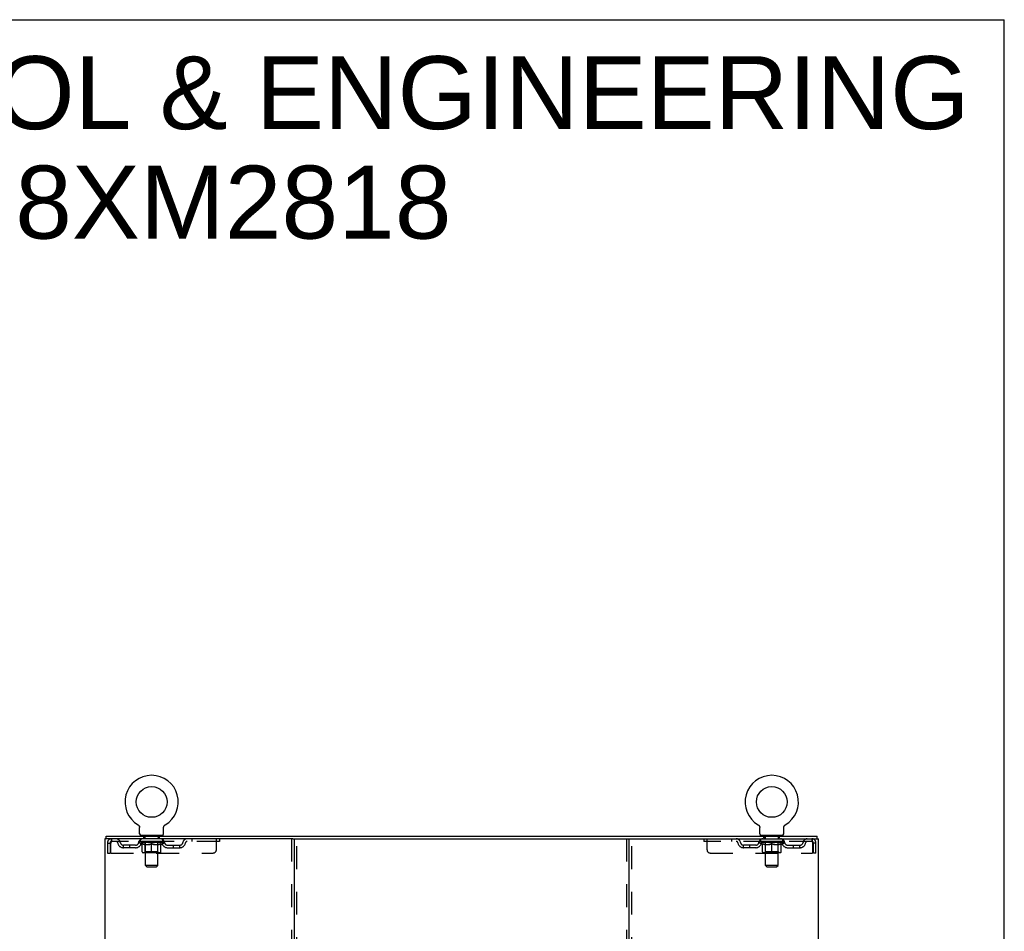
# Model space of a CAD drawing. Header units: inches. Extents: x 0 to 164, y 0 to 106.
# Tile 17 of 17: x 125 to 164, y 70 to 106. Entities that reach past the tile are written whole.
import ezdxf

# ---------------------------------------------------------------- set-up
doc = ezdxf.new("R2010")
doc.units = ezdxf.units.IN
doc.header["$LTSCALE"] = 8.999375
doc.header["$MEASUREMENT"] = 0
doc.linetypes.add('HIDDEN', pattern=[0.2, 0.1, -0.1])
doc.layers.get('0').update_dxf_attribs({"linetype": 'CONTINUOUS'})
doc.layers.add('DEFAULT_2', color=8, linetype='HIDDEN')
doc.layers.add('DIMENSIONS', color=7, linetype='CONTINUOUS')
doc.styles.get("Standard").update_dxf_attribs({"font": 'arial.ttf'})

msp = doc.modelspace()

# ---------------------------------------------------------------- linework, layer by layer
at = {"color": 7, "linetype": 'Continuous'}
for p, q in [((0, 105.875), (163.625, 105.875)), ((163.625, 0), (163.625, 105.875)), ((129.343, 74.01), (129.343, 74.01)), ((129.343, 74.01), (129.347, 74.007)), ((129.347, 74.007), (129.351, 74.005)), ((129.351, 74.005), (129.354, 74.002)), ((129.354, 74.003), (129.358, 74)), ((129.357, 74), (129.361, 73.997)), ((129.361, 73.997), (129.364, 73.994)), ((129.364, 73.994), (129.367, 73.991)), ((129.367, 73.991), (129.37, 73.988)), ((129.37, 73.988), (129.373, 73.985)), ((129.373, 73.985), (129.376, 73.982)), ((129.376, 73.982), (129.379, 73.978)), ((129.379, 73.978), (129.381, 73.975)), ((129.381, 73.975), (129.384, 73.971)), ((129.384, 73.971), (129.386, 73.967)), ((129.386, 73.968), (129.388, 73.964)), ((129.388, 73.964), (129.39, 73.96)), ((129.39, 73.96), (129.392, 73.956)), ((129.392, 73.956), (129.394, 73.952)), ((129.394, 73.952), (129.396, 73.948)), ((129.396, 73.948), (129.397, 73.944)), ((129.397, 73.944), (129.399, 73.94)), ((129.399, 73.94), (129.4, 73.936)), ((129.4, 73.936), (129.401, 73.932)), ((129.401, 73.932), (129.402, 73.927)), ((129.402, 73.927), (129.403, 73.923)), ((129.404, 73.91), (129.405, 73.906)), ((129.405, 73.906), (129.405, 73.902)), ((129.405, 73.653), (129.405, 73.902)), ((130.355, 73.653), (130.355, 73.902)), ((130.356, 73.923), (130.357, 73.927)), ((130.357, 73.927), (130.358, 73.932)), ((130.358, 73.932), (130.359, 73.936)), ((130.359, 73.936), (130.36, 73.94)), ((130.36, 73.94), (130.362, 73.944)), ((130.362, 73.944), (130.363, 73.948)), ((130.363, 73.948), (130.365, 73.952)), ((130.365, 73.952), (130.367, 73.956)), ((130.367, 73.956), (130.369, 73.96)), ((130.369, 73.96), (130.371, 73.964)), ((130.371, 73.964), (130.373, 73.968)), ((130.373, 73.967), (130.375, 73.971)), ((130.375, 73.971), (130.378, 73.975)), ((130.378, 73.975), (130.381, 73.978)), ((130.38, 73.978), (130.383, 73.982)), ((130.383, 73.982), (130.386, 73.985)), ((130.386, 73.985), (130.389, 73.988)), ((130.389, 73.988), (130.392, 73.991)), ((130.392, 73.991), (130.395, 73.994)), ((130.395, 73.994), (130.398, 73.997)), ((130.398, 73.997), (130.402, 74)), ((130.402, 74), (130.405, 74.003)), ((130.405, 74.002), (130.409, 74.005)), ((130.409, 74.005), (130.412, 74.007)), ((130.409, 74.005), (130.41, 74.006)), ((130.412, 74.007), (130.416, 74.01)), ((130.416, 74.01), (130.416, 74.01)), ((153.885, 74.01), (153.885, 74.01)), ((153.885, 74.01), (153.889, 74.007)), ((153.889, 74.007), (153.893, 74.005)), ((153.893, 74.005), (153.896, 74.002)), ((153.896, 74.003), (153.9, 74)), ((153.899, 74), (153.903, 73.997)), ((153.903, 73.997), (153.906, 73.994)), ((153.906, 73.994), (153.909, 73.991)), ((153.909, 73.991), (153.912, 73.988)), ((153.912, 73.988), (153.915, 73.985)), ((153.915, 73.985), (153.918, 73.982)), ((153.918, 73.982), (153.921, 73.978)), ((153.921, 73.978), (153.923, 73.975)), ((153.923, 73.975), (153.926, 73.971)), ((153.926, 73.971), (153.928, 73.967)), ((153.928, 73.968), (153.93, 73.964)), ((153.93, 73.964), (153.932, 73.96)), ((153.932, 73.96), (153.934, 73.956)), ((153.934, 73.956), (153.936, 73.952)), ((153.936, 73.952), (153.938, 73.948)), ((153.938, 73.948), (153.939, 73.944)), ((153.939, 73.944), (153.941, 73.94)), ((153.941, 73.94), (153.942, 73.936)), ((153.942, 73.936), (153.943, 73.932)), ((153.943, 73.932), (153.944, 73.927)), ((153.944, 73.927), (153.945, 73.923)), ((153.946, 73.91), (153.947, 73.906)), ((153.947, 73.906), (153.947, 73.902)), ((153.947, 73.653), (153.947, 73.902)), ((154.897, 73.653), (154.897, 73.902)), ((154.898, 73.923), (154.899, 73.927)), ((154.899, 73.927), (154.9, 73.932)), ((154.9, 73.932), (154.901, 73.936)), ((154.901, 73.936), (154.902, 73.94)), ((154.902, 73.94), (154.904, 73.944)), ((154.904, 73.944), (154.905, 73.948)), ((154.905, 73.948), (154.907, 73.952)), ((154.907, 73.952), (154.909, 73.956)), ((154.909, 73.956), (154.911, 73.96)), ((154.911, 73.96), (154.913, 73.964)), ((154.913, 73.964), (154.915, 73.968)), ((154.915, 73.967), (154.917, 73.971)), ((154.917, 73.971), (154.92, 73.975)), ((154.92, 73.975), (154.923, 73.978)), ((154.922, 73.978), (154.925, 73.982)), ((154.925, 73.982), (154.928, 73.985)), ((154.928, 73.985), (154.931, 73.988)), ((154.931, 73.988), (154.934, 73.991)), ((154.934, 73.991), (154.937, 73.994)), ((154.937, 73.994), (154.94, 73.997)), ((154.94, 73.997), (154.944, 74)), ((154.944, 74), (154.947, 74.003)), ((154.947, 74.002), (154.951, 74.005)), ((154.951, 74.005), (154.954, 74.007)), ((154.951, 74.005), (154.952, 74.006)), ((154.954, 74.007), (154.958, 74.01)), ((154.958, 74.01), (154.958, 74.01)), ((128.078, 73.459), (128.078, 73.563)), ((129.442, 73.593), (129.442, 73.563)), ((130.317, 73.593), (129.442, 73.593)), ((130.317, 73.593), (130.317, 73.563)), ((135.467, 73.459), (148.835, 73.459)), ((153.984, 73.593), (153.984, 73.563)), ((154.859, 73.593), (153.984, 73.593)), ((154.859, 73.593), (154.859, 73.563)), ((156.224, 73.459), (156.224, 73.563))]:
    msp.add_line(p, q, dxfattribs=at)
at = {"color": 3, "linetype": 'Continuous'}
for p, q in [((128.026, 73.459), (128.026, 5.667)), ((135.467, 73.459), (128.026, 73.459)), ((128.078, 73.563), (156.224, 73.563)), ((135.526, 73.459), (135.526, 5.667)), ((148.776, 5.667), (148.776, 73.459)), ((148.835, 73.459), (156.276, 73.459)), ((156.276, 5.667), (156.276, 73.459))]:
    msp.add_line(p, q, dxfattribs=at)
at = {"color": 7, "linetype": 'Continuous'}
for points in [[(129.403, 73.923), (129.403, 73.919), (129.404, 73.915), (129.404, 73.91), (129.405, 73.906)], [(130.355, 73.906), (130.355, 73.91), (130.355, 73.915), (130.356, 73.919), (130.356, 73.923)], [(130.355, 73.902), (130.355, 73.906), (130.355, 73.91), (130.355, 73.915), (130.356, 73.919), (130.356, 73.923)], [(153.945, 73.923), (153.945, 73.919), (153.946, 73.915), (153.946, 73.91), (153.947, 73.906)], [(154.897, 73.902), (154.897, 73.906), (154.897, 73.91), (154.897, 73.915), (154.898, 73.919), (154.898, 73.923)], [(154.897, 73.906), (154.897, 73.91), (154.897, 73.915), (154.898, 73.919), (154.898, 73.923)]]:
    msp.add_lwpolyline(points, dxfattribs=at)
for centre in [(129.88, 74.917), (154.422, 74.917)]:
    msp.add_circle(centre, 0.609, dxfattribs=at)
for centre, radius, start, end in [((129.88, 74.917), 1.054, 300.3993, 239.6007), ((154.422, 74.917), 1.054, 300.3993, 239.6007), ((129.465, 73.653), 0.06, 180, 270), ((130.295, 73.653), 0.06, 270, 360), ((154.007, 73.653), 0.06, 180, 270), ((154.837, 73.653), 0.06, 270, 360)]:
    msp.add_arc(centre, radius, start, end, dxfattribs=at)
at = {"layer": 'DEFAULT_2', "color": 8, "linetype": 'HIDDEN'}
for p, q in [((129.349, 74.006), (129.351, 74.005)), ((153.891, 74.006), (153.893, 74.005)), ((128.13, 73.292), (128.13, 72.896)), ((128.13, 73.292), (128.234, 73.292)), ((128.234, 73.292), (128.234, 72.896)), ((128.264, 72.896), (128.264, 73.292)), ((128.297, 73.459), (128.297, 73.355)), ((132.567, 73.355), (128.297, 73.355)), ((129.373, 73.318), (129.373, 73.355)), ((129.501, 73.228), (129.373, 73.318)), ((130.386, 73.318), (129.373, 73.318)), ((129.381, 73.35), (129.381, 73.355)), ((129.388, 73.347), (129.388, 73.35)), ((129.388, 73.347), (130.371, 73.347)), ((129.395, 73.347), (129.395, 73.35)), ((129.396, 73.347), (129.396, 73.35)), ((129.404, 73.35), (129.404, 73.355)), ((129.417, 73.347), (129.417, 73.35)), ((129.418, 73.347), (129.418, 73.35)), ((129.441, 73.35), (129.441, 73.355)), ((129.442, 73.355), (129.442, 73.459)), ((129.453, 73.347), (129.453, 73.35)), ((129.455, 73.347), (129.455, 73.35)), ((129.618, 73.349), (129.457, 73.349)), ((129.492, 73.35), (129.492, 73.355)), ((129.493, 73.347), (129.493, 73.349)), ((129.494, 73.347), (129.494, 73.349)), ((129.496, 73.347), (129.496, 73.349)), ((129.502, 73.347), (129.502, 73.35)), ((129.502, 73.347), (129.502, 73.349)), ((129.504, 73.347), (129.504, 73.35)), ((129.507, 73.347), (129.507, 73.35)), ((129.509, 72.938), (129.509, 73.263)), ((129.511, 73.347), (129.511, 73.349)), ((129.522, 73.347), (129.522, 73.349)), ((129.535, 73.593), (129.535, 73.563)), ((129.536, 73.347), (129.536, 73.349)), ((129.537, 73.347), (129.537, 73.352)), ((129.553, 73.347), (129.553, 73.349)), ((129.553, 73.347), (129.553, 73.349)), ((129.554, 73.35), (129.554, 73.355)), ((129.562, 73.347), (129.562, 73.35)), ((129.565, 73.347), (129.565, 73.35)), ((129.57, 73.503), (129.57, 73.583)), ((129.573, 73.347), (129.573, 73.349)), ((129.639, 73.493), (129.58, 73.493)), ((129.582, 73.347), (129.582, 73.353)), ((129.594, 73.347), (129.594, 73.349)), ((129.597, 73.347), (129.597, 73.349)), ((129.618, 73.347), (129.618, 73.349)), ((129.672, 73.349), (129.622, 73.349)), ((129.627, 73.35), (129.627, 73.355)), ((129.63, 72.941), (129.63, 73.315)), ((129.631, 72.403), (129.631, 73.483)), ((129.632, 73.347), (129.632, 73.35)), ((129.636, 73.347), (129.636, 73.35)), ((129.641, 73.347), (129.641, 73.354)), ((129.644, 73.347), (129.644, 73.349)), ((129.653, 73.347), (129.653, 73.349)), ((129.672, 73.347), (129.672, 73.349)), ((129.732, 73.349), (129.684, 73.349)), ((129.701, 73.347), (129.701, 73.349)), ((129.706, 73.35), (129.706, 73.355)), ((129.709, 73.347), (129.709, 73.35)), ((129.711, 73.347), (129.711, 73.354)), ((129.714, 73.347), (129.714, 73.35)), ((129.719, 73.347), (129.719, 73.35)), ((129.732, 73.347), (129.732, 73.349)), ((129.796, 73.349), (129.753, 73.349)), ((129.763, 73.347), (129.763, 73.349)), ((129.788, 73.349), (129.85, 73.353)), ((129.792, 73.35), (129.792, 73.355)), ((129.792, 73.35), (129.792, 73.355)), ((129.792, 73.355), (129.792, 73.355)), ((129.792, 73.347), (129.792, 73.35)), ((129.795, 73.347), (129.795, 73.35)), ((129.796, 73.347), (129.796, 73.35)), ((129.796, 73.347), (129.796, 73.349)), ((129.824, 73.349), (129.876, 73.349)), ((129.829, 73.347), (129.829, 73.349)), ((129.833, 73.349), (129.833, 73.352)), ((129.85, 73.349), (129.85, 73.353)), ((129.863, 73.347), (129.863, 73.349)), ((129.878, 73.35), (129.877, 73.35)), ((129.877, 73.347), (129.877, 73.35)), ((129.878, 73.347), (129.878, 73.35)), ((129.88, 73.35), (129.88, 73.355)), ((129.88, 73.355), (129.971, 73.349)), ((129.88, 72.909), (129.88, 73.263)), ((129.882, 73.347), (129.882, 73.35)), ((129.882, 73.347), (129.882, 73.35)), ((129.882, 73.35), (129.882, 73.35)), ((129.896, 73.347), (129.896, 73.349)), ((129.896, 73.349), (129.935, 73.349)), ((129.93, 73.347), (129.93, 73.349)), ((129.963, 73.347), (129.963, 73.35)), ((129.963, 73.347), (129.963, 73.349)), ((129.963, 73.349), (130.007, 73.349)), ((129.964, 73.347), (129.964, 73.35)), ((129.967, 73.35), (129.967, 73.355)), ((129.967, 73.355), (129.968, 73.355)), ((129.967, 73.347), (129.967, 73.35)), ((129.968, 73.35), (129.968, 73.355)), ((129.996, 73.347), (129.996, 73.349)), ((130.028, 73.347), (130.028, 73.349)), ((130.028, 73.349), (130.075, 73.349)), ((130.04, 73.347), (130.04, 73.35)), ((130.046, 73.347), (130.046, 73.35)), ((130.048, 73.347), (130.048, 73.354)), ((130.05, 73.347), (130.05, 73.35)), ((130.053, 73.35), (130.053, 73.355)), ((130.059, 73.347), (130.059, 73.349)), ((130.087, 73.347), (130.087, 73.349)), ((130.087, 73.349), (130.137, 73.349)), ((130.107, 73.347), (130.107, 73.349)), ((130.115, 73.347), (130.115, 73.349)), ((130.119, 73.347), (130.119, 73.354)), ((130.18, 73.493), (130.121, 73.493)), ((130.124, 73.347), (130.124, 73.35)), ((130.127, 73.347), (130.127, 73.35)), ((130.129, 72.403), (130.129, 73.483)), ((130.13, 72.941), (130.13, 73.315)), ((130.133, 73.35), (130.133, 73.355)), ((130.141, 73.347), (130.141, 73.349)), ((130.141, 73.349), (130.302, 73.349)), ((130.163, 73.347), (130.163, 73.349)), ((130.165, 73.347), (130.165, 73.349)), ((130.178, 73.347), (130.178, 73.353)), ((130.187, 73.347), (130.187, 73.349)), ((130.19, 73.503), (130.19, 73.583)), ((130.194, 73.347), (130.194, 73.35)), ((130.197, 73.347), (130.197, 73.35)), ((130.205, 73.35), (130.205, 73.355)), ((130.206, 73.347), (130.206, 73.349)), ((130.206, 73.347), (130.206, 73.349)), ((130.222, 73.347), (130.222, 73.352)), ((130.223, 73.347), (130.223, 73.349)), ((130.225, 73.593), (130.225, 73.563)), ((130.237, 73.347), (130.237, 73.349)), ((130.249, 73.347), (130.249, 73.349)), ((130.25, 72.938), (130.25, 73.263)), ((130.252, 73.347), (130.252, 73.35)), ((130.255, 73.347), (130.255, 73.35)), ((130.258, 73.347), (130.258, 73.35)), ((130.258, 73.347), (130.258, 73.349)), ((130.258, 73.228), (130.386, 73.318)), ((130.263, 73.347), (130.263, 73.349)), ((130.266, 73.347), (130.266, 73.349)), ((130.266, 73.347), (130.266, 73.349)), ((130.267, 73.35), (130.267, 73.355)), ((130.304, 73.347), (130.304, 73.35)), ((130.306, 73.347), (130.306, 73.35)), ((130.317, 73.355), (130.317, 73.459)), ((130.318, 73.35), (130.318, 73.355)), ((130.341, 73.347), (130.341, 73.35)), ((130.342, 73.347), (130.342, 73.35)), ((130.355, 73.35), (130.355, 73.355)), ((130.363, 73.347), (130.363, 73.35)), ((130.364, 73.347), (130.364, 73.35)), ((130.371, 73.347), (130.371, 73.35)), ((130.378, 73.35), (130.378, 73.355)), ((130.386, 73.318), (130.386, 73.355)), ((131.467, 73.459), (131.467, 73.355)), ((132.442, 73.021), (132.442, 73.459)), ((132.567, 73.459), (132.567, 73.355)), ((135.422, 73.459), (135.422, 5.667)), ((135.63, 5.667), (135.63, 73.459)), ((148.672, 73.459), (148.672, 5.667)), ((148.88, 5.667), (148.88, 73.459)), ((151.734, 73.459), (151.734, 73.355)), ((156.005, 73.355), (151.734, 73.355)), ((151.859, 73.021), (151.859, 73.459)), ((152.834, 73.459), (152.834, 73.355)), ((153.915, 73.318), (153.915, 73.355)), ((154.928, 73.318), (153.915, 73.318)), ((154.043, 73.228), (153.915, 73.318)), ((153.923, 73.35), (153.923, 73.355)), ((153.93, 73.347), (153.93, 73.35)), ((153.93, 73.347), (154.913, 73.347)), ((153.937, 73.347), (153.937, 73.35)), ((153.938, 73.347), (153.938, 73.35)), ((153.946, 73.35), (153.946, 73.355)), ((153.959, 73.347), (153.959, 73.35)), ((153.96, 73.347), (153.96, 73.35)), ((153.983, 73.35), (153.983, 73.355)), ((153.984, 73.355), (153.984, 73.459)), ((153.995, 73.347), (153.995, 73.35)), ((153.997, 73.347), (153.997, 73.35)), ((154.16, 73.349), (153.999, 73.349)), ((154.034, 73.35), (154.034, 73.355)), ((154.035, 73.347), (154.035, 73.349)), ((154.036, 73.347), (154.036, 73.349)), ((154.038, 73.347), (154.038, 73.349)), ((154.044, 73.347), (154.044, 73.35)), ((154.044, 73.347), (154.044, 73.349)), ((154.046, 73.347), (154.046, 73.35)), ((154.049, 73.347), (154.049, 73.35)), ((154.051, 72.938), (154.051, 73.263)), ((154.053, 73.347), (154.053, 73.349)), ((154.064, 73.347), (154.064, 73.349)), ((154.077, 73.593), (154.077, 73.563)), ((154.078, 73.347), (154.078, 73.349)), ((154.079, 73.347), (154.079, 73.352)), ((154.095, 73.347), (154.095, 73.349)), ((154.095, 73.347), (154.095, 73.349)), ((154.096, 73.35), (154.096, 73.355)), ((154.104, 73.347), (154.104, 73.35)), ((154.107, 73.347), (154.107, 73.35)), ((154.112, 73.503), (154.112, 73.583)), ((154.115, 73.347), (154.115, 73.349)), ((154.181, 73.493), (154.122, 73.493)), ((154.124, 73.347), (154.124, 73.353)), ((154.136, 73.347), (154.136, 73.349)), ((154.139, 73.347), (154.139, 73.349)), ((154.16, 73.347), (154.16, 73.349)), ((154.214, 73.349), (154.164, 73.349)), ((154.169, 73.35), (154.169, 73.355)), ((154.172, 72.941), (154.172, 73.315)), ((154.173, 72.403), (154.173, 73.483)), ((154.174, 73.347), (154.174, 73.35)), ((154.178, 73.347), (154.178, 73.35)), ((154.183, 73.347), (154.183, 73.354)), ((154.186, 73.347), (154.186, 73.349)), ((154.195, 73.347), (154.195, 73.349)), ((154.214, 73.347), (154.214, 73.349)), ((154.274, 73.349), (154.226, 73.349)), ((154.243, 73.347), (154.243, 73.349)), ((154.248, 73.35), (154.248, 73.355)), ((154.251, 73.347), (154.251, 73.35)), ((154.253, 73.347), (154.253, 73.354)), ((154.256, 73.347), (154.256, 73.35)), ((154.261, 73.347), (154.261, 73.35)), ((154.274, 73.347), (154.274, 73.349)), ((154.338, 73.349), (154.295, 73.349)), ((154.305, 73.347), (154.305, 73.349)), ((154.33, 73.349), (154.392, 73.353)), ((154.334, 73.35), (154.334, 73.355)), ((154.334, 73.35), (154.334, 73.355)), ((154.334, 73.355), (154.334, 73.355)), ((154.334, 73.347), (154.334, 73.35)), ((154.337, 73.347), (154.337, 73.35)), ((154.338, 73.347), (154.338, 73.35)), ((154.338, 73.347), (154.338, 73.349)), ((154.366, 73.349), (154.418, 73.349)), ((154.371, 73.347), (154.371, 73.349)), ((154.375, 73.349), (154.375, 73.352)), ((154.392, 73.349), (154.392, 73.353)), ((154.405, 73.347), (154.405, 73.349)), ((154.42, 73.35), (154.419, 73.35)), ((154.419, 73.347), (154.419, 73.35)), ((154.42, 73.347), (154.42, 73.35)), ((154.422, 73.35), (154.422, 73.355)), ((154.422, 73.355), (154.513, 73.349)), ((154.422, 72.909), (154.422, 73.263)), ((154.424, 73.347), (154.424, 73.35)), ((154.424, 73.347), (154.424, 73.35)), ((154.424, 73.35), (154.424, 73.35)), ((154.438, 73.347), (154.438, 73.349)), ((154.438, 73.349), (154.477, 73.349)), ((154.472, 73.347), (154.472, 73.349)), ((154.505, 73.347), (154.505, 73.35)), ((154.505, 73.347), (154.505, 73.349)), ((154.505, 73.349), (154.549, 73.349)), ((154.506, 73.347), (154.506, 73.35)), ((154.509, 73.35), (154.509, 73.355)), ((154.509, 73.355), (154.51, 73.355)), ((154.509, 73.347), (154.509, 73.35)), ((154.51, 73.35), (154.51, 73.355)), ((154.538, 73.347), (154.538, 73.349)), ((154.57, 73.347), (154.57, 73.349)), ((154.57, 73.349), (154.617, 73.349)), ((154.582, 73.347), (154.582, 73.35)), ((154.588, 73.347), (154.588, 73.35)), ((154.59, 73.347), (154.59, 73.354)), ((154.592, 73.347), (154.592, 73.35)), ((154.595, 73.35), (154.595, 73.355)), ((154.601, 73.347), (154.601, 73.349)), ((154.629, 73.347), (154.629, 73.349)), ((154.629, 73.349), (154.679, 73.349)), ((154.649, 73.347), (154.649, 73.349)), ((154.657, 73.347), (154.657, 73.349)), ((154.661, 73.347), (154.661, 73.354)), ((154.722, 73.493), (154.663, 73.493)), ((154.666, 73.347), (154.666, 73.35)), ((154.669, 73.347), (154.669, 73.35)), ((154.671, 72.403), (154.671, 73.483)), ((154.672, 72.941), (154.672, 73.315)), ((154.675, 73.35), (154.675, 73.355)), ((154.683, 73.347), (154.683, 73.349)), ((154.683, 73.349), (154.844, 73.349)), ((154.705, 73.347), (154.705, 73.349)), ((154.707, 73.347), (154.707, 73.349)), ((154.72, 73.347), (154.72, 73.353)), ((154.729, 73.347), (154.729, 73.349)), ((154.732, 73.503), (154.732, 73.583)), ((154.736, 73.347), (154.736, 73.35)), ((154.739, 73.347), (154.739, 73.35)), ((154.747, 73.35), (154.747, 73.355)), ((154.748, 73.347), (154.748, 73.349)), ((154.748, 73.347), (154.748, 73.349)), ((154.764, 73.347), (154.764, 73.352)), ((154.765, 73.347), (154.765, 73.349)), ((154.767, 73.593), (154.767, 73.563)), ((154.779, 73.347), (154.779, 73.349)), ((154.791, 73.347), (154.791, 73.349)), ((154.792, 72.938), (154.792, 73.263)), ((154.794, 73.347), (154.794, 73.35)), ((154.797, 73.347), (154.797, 73.35)), ((154.8, 73.347), (154.8, 73.35)), ((154.8, 73.347), (154.8, 73.349)), ((154.8, 73.228), (154.928, 73.318)), ((154.805, 73.347), (154.805, 73.349)), ((154.808, 73.347), (154.808, 73.349)), ((154.808, 73.347), (154.808, 73.349)), ((154.809, 73.35), (154.809, 73.355)), ((154.846, 73.347), (154.846, 73.35)), ((154.848, 73.347), (154.848, 73.35)), ((154.859, 73.355), (154.859, 73.459)), ((154.86, 73.35), (154.86, 73.355)), ((154.883, 73.347), (154.883, 73.35)), ((154.884, 73.347), (154.884, 73.35)), ((154.897, 73.35), (154.897, 73.355)), ((154.905, 73.347), (154.905, 73.35)), ((154.906, 73.347), (154.906, 73.35)), ((154.913, 73.347), (154.913, 73.35)), ((154.92, 73.35), (154.92, 73.355)), ((154.928, 73.318), (154.928, 73.355)), ((156.005, 73.459), (156.005, 73.355)), ((156.038, 73.292), (156.038, 72.896)), ((156.068, 72.896), (156.068, 73.292)), ((156.172, 73.292), (156.068, 73.292)), ((156.172, 72.896), (156.172, 73.292)), ((128.13, 72.896), (128.234, 72.896)), ((128.264, 72.896), (132.317, 72.896)), ((128.765, 73.104), (128.765, 73.208)), ((129.248, 73.208), (128.765, 73.208)), ((129.248, 73.104), (128.765, 73.104)), ((129.015, 73.104), (129.015, 73.208)), ((129.501, 73.228), (129.509, 73.228)), ((130.22, 72.909), (129.539, 72.909)), ((129.63, 72.941), (129.598, 72.909)), ((129.623, 73.228), (129.767, 73.228)), ((130.13, 72.941), (129.63, 72.941)), ((129.993, 73.228), (130.136, 73.228)), ((130.13, 72.941), (130.161, 72.909)), ((130.25, 73.228), (130.258, 73.228)), ((130.511, 73.208), (130.994, 73.208)), ((130.511, 73.104), (130.994, 73.104)), ((130.744, 73.104), (130.744, 73.208)), ((130.994, 73.104), (130.994, 73.208)), ((151.984, 72.896), (156.038, 72.896)), ((153.307, 73.104), (153.307, 73.208)), ((153.79, 73.208), (153.307, 73.208)), ((153.79, 73.104), (153.307, 73.104)), ((153.557, 73.104), (153.557, 73.208)), ((154.043, 73.228), (154.051, 73.228)), ((154.762, 72.909), (154.081, 72.909)), ((154.172, 72.941), (154.14, 72.909)), ((154.165, 73.228), (154.309, 73.228)), ((154.672, 72.941), (154.172, 72.941)), ((154.535, 73.228), (154.678, 73.228)), ((154.672, 72.941), (154.703, 72.909)), ((154.792, 73.228), (154.8, 73.228)), ((155.053, 73.208), (155.536, 73.208)), ((155.053, 73.104), (155.536, 73.104)), ((155.286, 73.104), (155.286, 73.208)), ((155.536, 73.104), (155.536, 73.208)), ((156.172, 72.896), (156.068, 72.896)), ((129.691, 72.343), (129.631, 72.403)), ((130.129, 72.403), (129.631, 72.403)), ((129.691, 72.343), (130.069, 72.343)), ((130.069, 72.343), (130.129, 72.403)), ((154.671, 72.403), (154.173, 72.403)), ((154.233, 72.343), (154.173, 72.403)), ((154.233, 72.343), (154.611, 72.343)), ((154.611, 72.343), (154.671, 72.403))]:
    msp.add_line(p, q, dxfattribs=at)
for points in [[(128.297, 73.459), (128.294, 73.458), (128.292, 73.455), (128.29, 73.45), (128.287, 73.442), (128.285, 73.433), (128.282, 73.423), (128.28, 73.41), (128.278, 73.396), (128.275, 73.381), (128.273, 73.364), (128.271, 73.347), (128.268, 73.329), (128.266, 73.311), (128.264, 73.292)], [(128.297, 73.355), (128.294, 73.355), (128.292, 73.353), (128.29, 73.351), (128.287, 73.349), (128.285, 73.345), (128.282, 73.341), (128.28, 73.337), (128.278, 73.331), (128.275, 73.326), (128.273, 73.319), (128.271, 73.313), (128.268, 73.306), (128.266, 73.299), (128.264, 73.292)], [(129.629, 73.228), (129.609, 73.232), (129.589, 73.237), (129.57, 73.242), (129.55, 73.248), (129.53, 73.255), (129.509, 73.263)], [(129.509, 73.262), (129.529, 73.255), (129.548, 73.248), (129.567, 73.242), (129.586, 73.237), (129.604, 73.232), (129.623, 73.228)], [(129.88, 73.263), (129.859, 73.255), (129.838, 73.248), (129.818, 73.242), (129.798, 73.237), (129.779, 73.232), (129.759, 73.228)], [(129.767, 73.228), (129.785, 73.232), (129.804, 73.237), (129.823, 73.242), (129.841, 73.248), (129.86, 73.255), (129.88, 73.262)], [(130, 73.228), (129.98, 73.232), (129.961, 73.237), (129.941, 73.242), (129.921, 73.248), (129.9, 73.255), (129.88, 73.263)], [(129.88, 73.262), (129.899, 73.255), (129.918, 73.248), (129.937, 73.242), (129.956, 73.237), (129.974, 73.232), (129.993, 73.228)], [(130.25, 73.263), (130.229, 73.255), (130.209, 73.248), (130.189, 73.242), (130.17, 73.237), (130.15, 73.232), (130.13, 73.228)], [(130.136, 73.228), (130.155, 73.232), (130.174, 73.237), (130.193, 73.242), (130.212, 73.248), (130.231, 73.255), (130.25, 73.262)], [(154.171, 73.228), (154.151, 73.232), (154.131, 73.237), (154.112, 73.242), (154.092, 73.248), (154.072, 73.255), (154.051, 73.263)], [(154.051, 73.262), (154.071, 73.255), (154.09, 73.248), (154.109, 73.242), (154.128, 73.237), (154.146, 73.232), (154.165, 73.228)], [(154.422, 73.263), (154.401, 73.255), (154.38, 73.248), (154.36, 73.242), (154.34, 73.237), (154.321, 73.232), (154.301, 73.228)], [(154.309, 73.228), (154.327, 73.232), (154.346, 73.237), (154.365, 73.242), (154.383, 73.248), (154.402, 73.255), (154.422, 73.262)], [(154.542, 73.228), (154.522, 73.232), (154.503, 73.237), (154.483, 73.242), (154.463, 73.248), (154.442, 73.255), (154.422, 73.263)], [(154.422, 73.262), (154.441, 73.255), (154.46, 73.248), (154.479, 73.242), (154.498, 73.237), (154.516, 73.232), (154.535, 73.228)], [(154.792, 73.263), (154.771, 73.255), (154.751, 73.248), (154.731, 73.242), (154.712, 73.237), (154.692, 73.232), (154.672, 73.228)], [(154.678, 73.228), (154.697, 73.232), (154.716, 73.237), (154.735, 73.242), (154.754, 73.248), (154.773, 73.255), (154.792, 73.262)], [(156.009, 73.455), (156.007, 73.458), (156.005, 73.459)], [(156.019, 73.341), (156.016, 73.345), (156.014, 73.349), (156.012, 73.351), (156.009, 73.353), (156.007, 73.355), (156.005, 73.355)], [(156.009, 73.455), (156.012, 73.45), (156.014, 73.442), (156.016, 73.433), (156.019, 73.423), (156.021, 73.41), (156.023, 73.396), (156.026, 73.381), (156.028, 73.364), (156.031, 73.347), (156.033, 73.329), (156.035, 73.311), (156.038, 73.292)], [(156.019, 73.341), (156.021, 73.337), (156.023, 73.331), (156.026, 73.326), (156.028, 73.319), (156.031, 73.313), (156.033, 73.306), (156.035, 73.299), (156.038, 73.292)]]:
    msp.add_lwpolyline(points, dxfattribs=at)
for centre, radius, start, end in [((128.297, 73.292), 0.167, 90, 180), ((128.297, 73.292), 0.063, 90, 180), ((128.476, 73.292), 0.167, 8.0716, 90), ((128.476, 73.292), 0.0625, 7.9863, 90), ((128.765, 73.333), 0.229, 187.9863, 270), ((128.765, 73.333), 0.125, 188.0716, 270), ((129.248, 73.333), 0.125, 270, 351.9284), ((129.248, 73.333), 0.229, 270, 352.0137), ((129.537, 73.292), 0.167, 90, 171.9284), ((129.537, 73.292), 0.0625, 90, 172.0137), ((129.56, 73.583), 0.01, 0, 90), ((129.58, 73.503), 0.01, 180, 270), ((129.598, 73.315), 0.0318, 0, 90), ((129.621, 73.483), 0.01, 0, 90), ((130.139, 73.483), 0.01, 90, 180), ((130.161, 73.315), 0.0318, 90, 180), ((130.18, 73.503), 0.01, 270, 360), ((130.2, 73.583), 0.01, 90, 180), ((130.222, 73.292), 0.167, 8.0716, 90), ((130.223, 73.292), 0.0625, 7.9863, 90), ((130.511, 73.333), 0.229, 187.9863, 270), ((130.511, 73.333), 0.125, 188.0716, 270), ((130.994, 73.333), 0.125, 270, 351.9284), ((130.994, 73.333), 0.229, 270, 352.0137), ((131.283, 73.292), 0.167, 90, 171.9284), ((131.283, 73.292), 0.0625, 90, 172.0137), ((153.018, 73.292), 0.167, 8.0716, 90), ((153.018, 73.292), 0.0625, 7.9863, 90), ((153.307, 73.333), 0.229, 187.9863, 270), ((153.307, 73.333), 0.125, 188.0716, 270), ((153.79, 73.333), 0.125, 270, 351.9284), ((153.79, 73.333), 0.229, 270, 352.0137), ((154.079, 73.292), 0.167, 90, 171.9284), ((154.079, 73.292), 0.0625, 90, 172.0137), ((154.102, 73.583), 0.01, 0, 90), ((154.122, 73.503), 0.01, 180, 270), ((154.14, 73.315), 0.0318, 0, 90), ((154.163, 73.483), 0.01, 0, 90), ((154.681, 73.483), 0.01, 90, 180), ((154.703, 73.315), 0.0318, 90, 180), ((154.722, 73.503), 0.01, 270, 360), ((154.742, 73.583), 0.01, 90, 180), ((154.764, 73.292), 0.167, 8.0716, 90), ((154.765, 73.292), 0.0625, 7.9863, 90), ((155.053, 73.333), 0.229, 187.9863, 270), ((155.053, 73.333), 0.125, 188.0716, 270), ((155.536, 73.333), 0.125, 270, 351.9284), ((155.536, 73.333), 0.229, 270, 352.0137), ((155.825, 73.292), 0.167, 90, 171.9284), ((155.825, 73.292), 0.0625, 90, 172.0137), ((156.005, 73.292), 0.167, 0, 90), ((156.005, 73.292), 0.063, 0, 90), ((129.539, 72.938), 0.0296, 180, 270), ((130.22, 72.938), 0.0296, 270, 360), ((132.317, 73.021), 0.125, 270, 360), ((151.984, 73.021), 0.125, 180, 270), ((154.081, 72.938), 0.0296, 180, 270), ((154.762, 72.938), 0.0296, 270, 360)]:
    msp.add_arc(centre, radius, start, end, dxfattribs=at)
for centre, major_axis, ratio, start_param, end_param in [((129.88, 73.355), (0.506, 0.005), 0.05963, 2.96643, 3.140963), ((129.358, 73.345), (0.158, 0), 0.060556, 0.430652, 1.470503), ((129.88, 73.355), (0.506, 0), 0.060556, 3.141593, 3.316126), ((129.358, 73.34), (0.158, 0.002), 0.05963, 1.376596, 1.469874), ((129.88, 73.355), (0.506, 0.011), 0.05688, 2.791345, 2.965878), ((129.338, 73.345), (0.158, 0.002), 0.05963, 0.25549, 1.295341), ((129.393, 73.345), (0.158, -0.002), 0.05963, 0.605815, 1.645666), ((129.88, 73.355), (0.506, -0.005), 0.05963, -2.96643, -2.791898), ((129.393, 73.34), (0.158, 0), 0.060556, 1.551758, 1.645036), ((129.338, 73.34), (0.158, 0.003), 0.05688, 1.20151, 1.294789), ((129.394, 73.342), (0.131, 0.001), 0.05963, 1.065228, 1.614276), ((129.378, 73.342), (0.131, 0.003), 0.05688, 0.890143, 1.43919), ((129.424, 73.342), (0.131, 0), 0.060556, 1.240391, 1.789438), ((129.88, 73.355), (0.506, 0.015), 0.052395, 2.616403, 2.790936), ((129.335, 73.345), (0.158, 0.003), 0.05688, 0.080405, 1.120256), ((129.443, 73.345), (0.158, -0.003), 0.05688, 0.7809, 1.820751), ((129.88, 73.355), (0.506, -0.011), 0.05688, -2.791345, -2.616812), ((129.443, 73.34), (0.158, -0.002), 0.05963, 1.72692, 1.820198), ((129.335, 73.34), (0.158, 0.005), 0.052395, 1.026568, 1.119847), ((129.378, 73.342), (0.131, 0.004), 0.052395, 0.715201, 1.264248), ((129.469, 73.342), (0.131, -0.001), 0.05963, 1.415553, 1.9646), ((129.88, 73.355), (0.506, 0.02), 0.046319, 2.441654, 2.616187), ((129.506, 73.345), (0.158, -0.005), 0.052395, 0.955842, 1.995693), ((129.88, 73.355), (0.506, -0.015), 0.052395, -2.616403, -2.44187), ((129.349, 73.345), (0.158, 0.005), 0.052395, -0.094537, 0.945314), ((129.506, 73.34), (0.158, -0.003), 0.05688, 1.902006, 1.995284), ((129.349, 73.34), (0.158, 0.006), 0.046319, 0.851819, 0.945098), ((129.392, 73.342), (0.131, 0.005), 0.046319, 0.540452, 1.089499), ((129.526, 73.342), (0.131, -0.003), 0.05688, 1.590638, 2.139686), ((129.88, 73.355), (0.506, 0.024), 0.038841, 2.267123, 2.441656), ((129.581, 73.345), (0.158, -0.006), 0.046319, 1.130591, 2.170442), ((129.378, 73.345), (0.158, 0.006), 0.046319, -0.269286, 0.770565), ((129.88, 73.355), (0.506, -0.02), 0.046319, -2.441654, -2.267121), ((129.581, 73.34), (0.158, -0.005), 0.052395, 2.076947, 2.170226), ((129.378, 73.34), (0.158, 0.007), 0.038841, 0.677289, 0.770567), ((129.422, 73.342), (0.131, 0.006), 0.038841, 0.365921, 0.914969), ((129.593, 73.342), (0.131, -0.004), 0.052395, 1.76558, 2.314627), ((129.88, 73.355), (0.506, 0.027), 0.030195, 2.09281, 2.267343), ((129.665, 73.345), (0.158, -0.007), 0.038841, 1.305122, 2.344973), ((129.423, 73.345), (0.158, 0.007), 0.038841, -0.443817, 0.596034), ((129.88, 73.355), (0.506, -0.024), 0.038841, -2.267123, -2.092591), ((129.665, 73.34), (0.158, -0.006), 0.046319, 2.251696, 2.344975), ((129.423, 73.34), (0.158, 0.008), 0.030195, 0.502975, 0.596254), ((129.465, 73.342), (0.131, 0.007), 0.030195, 0.191608, 0.740655), ((129.67, 73.342), (0.131, -0.005), 0.046319, 1.940329, 2.489376), ((129.482, 73.345), (0.158, 0.008), 0.030195, -0.61813, 0.421721), ((129.88, 73.355), (0.506, 0.029), 0.020645, 1.918687, 2.09322), ((129.755, 73.345), (0.158, -0.008), 0.030195, 1.479435, 2.519286), ((129.88, 73.355), (0.506, -0.027), 0.030195, -2.09281, -1.918277), ((129.755, 73.34), (0.158, -0.007), 0.038841, 2.426227, 2.519505), ((129.482, 73.34), (0.158, 0.009), 0.020645, 0.328852, 0.422131), ((129.521, 73.342), (0.131, 0.007), 0.020645, 0.017485, 0.566532), ((129.752, 73.342), (0.131, -0.006), 0.038841, 2.11486, 2.663907), ((129.553, 73.345), (0.158, 0.009), 0.020645, -0.792253, 0.247598), ((129.88, 73.355), (0.506, 0.03), 0.010478, 1.744704, 1.919237), ((129.849, 73.345), (0.158, -0.009), 0.020645, 1.653558, 2.693409), ((129.88, 73.355), (0.506, -0.029), 0.020645, -1.918687, -1.744154), ((129.849, 73.34), (0.158, -0.008), 0.030195, 2.60054, 2.693819), ((129.553, 73.34), (0.158, 0.009), 0.010478, 0.154869, 0.248148), ((129.588, 73.342), (0.131, 0.008), 0.010478, 6.126688, 6.675735), ((129.839, 73.342), (0.131, -0.007), 0.030195, 2.289173, 2.83822), ((129.634, 73.345), (0.158, 0.009), 0.010478, -0.966236, -0.000846), ((129.944, 73.345), (0.158, -0.009), 0.010478, 1.827541, 2.867392), ((129.88, 73.355), (0.506, -0.03), 0.010478, -1.744704, -1.570171), ((129.944, 73.34), (0.158, -0.009), 0.020645, 2.774664, 2.867942), ((129.927, 73.342), (0.131, -0.007), 0.020645, 2.463296, 3.012344), ((129.815, 73.345), (0.158, 0.009), 0.010478, 0.274201, 1.314052), ((129.746, 73.342), (0.131, 0.008), 0.010478, -0.000298, 0.504314), ((129.722, 73.34), (0.158, 0.009), 0.010478, 0.192946, 0.399283), ((129.88, 73.355), (0.506, 0.03), 0.010478, -1.578586, -1.396888), ((130.037, 73.34), (0.158, -0.009), 0.010478, 2.948646, 3.041925), ((130.013, 73.342), (0.131, -0.008), 0.010478, 2.637279, 3.142076), ((129.91, 73.345), (0.158, 0.009), 0.020645, 0.448184, 1.488034), ((129.833, 73.342), (0.131, 0.007), 0.020645, 0.129249, 0.678296), ((129.815, 73.34), (0.158, 0.009), 0.020645, 0.273651, 0.366929), ((130.125, 73.345), (0.158, -0.009), 0.010478, -3.140747, -2.175357), ((129.88, 73.355), (0.506, 0.029), 0.020645, -1.397439, -1.222906), ((129.88, 73.355), (0.506, -0.03), 0.010478, 1.222355, 1.396888), ((130.004, 73.345), (0.158, 0.008), 0.030195, 0.622307, 1.662158), ((129.92, 73.342), (0.131, 0.007), 0.030195, 0.303372, 0.852419), ((130.171, 73.342), (0.131, -0.008), 0.010478, 2.749043, 3.29809), ((130.206, 73.345), (0.158, -0.009), 0.020645, 2.893995, 3.933846), ((129.91, 73.34), (0.158, 0.008), 0.030195, 0.447774, 0.541052), ((130.206, 73.34), (0.158, -0.009), 0.010478, 2.893445, 2.986723), ((129.88, 73.355), (0.506, 0.027), 0.030195, -1.223315, -1.048783), ((129.88, 73.355), (0.506, -0.029), 0.020645, 1.048373, 1.222906), ((130.094, 73.345), (0.158, 0.007), 0.038841, 0.79662, 1.836471), ((130.007, 73.342), (0.131, 0.006), 0.038841, 0.477686, 1.026733), ((130.238, 73.342), (0.131, -0.007), 0.020645, 2.57506, 3.124108), ((130.178, 73.345), (0.158, 0.006), 0.046319, 0.971151, 2.011002), ((130.277, 73.345), (0.158, -0.008), 0.030195, 2.719872, 3.759723), ((130.004, 73.34), (0.158, 0.007), 0.038841, 0.622087, 0.715366), ((130.277, 73.34), (0.158, -0.009), 0.020645, 2.719462, 2.812741), ((129.88, 73.355), (0.506, 0.024), 0.038841, -1.049002, -0.874469), ((129.88, 73.355), (0.506, -0.027), 0.030195, 0.87425, 1.048783), ((130.09, 73.342), (0.131, 0.005), 0.046319, 0.652216, 1.201263), ((130.253, 73.345), (0.158, 0.005), 0.052395, 1.1459, 2.185751), ((130.294, 73.342), (0.131, -0.007), 0.030195, 2.400937, 2.949985), ((130.336, 73.345), (0.158, -0.007), 0.038841, 2.545558, 3.585409), ((130.166, 73.342), (0.131, 0.004), 0.052395, 0.826965, 1.376012), ((130.094, 73.34), (0.158, 0.006), 0.046319, 0.796618, 0.889896), ((130.336, 73.34), (0.158, -0.008), 0.030195, 2.545339, 2.638617), ((130.316, 73.345), (0.158, 0.003), 0.05688, 1.320842, 2.360692), ((129.88, 73.355), (0.506, 0.02), 0.046319, -0.874471, -0.699939), ((129.88, 73.355), (0.506, -0.024), 0.038841, 0.699936, 0.874469), ((130.381, 73.345), (0.158, -0.006), 0.046319, 2.371028, 3.410879), ((130.337, 73.342), (0.131, -0.006), 0.038841, 2.226624, 2.775671), ((130.366, 73.345), (0.158, 0.002), 0.05963, 1.495927, 2.535778), ((130.234, 73.342), (0.131, 0.003), 0.05688, 1.001907, 1.550954), ((130.411, 73.345), (0.158, -0.005), 0.052395, 2.196279, 3.23613), ((130.178, 73.34), (0.158, 0.005), 0.052395, 0.971367, 1.064645), ((130.367, 73.342), (0.131, -0.005), 0.046319, 2.052093, 2.601141), ((130.402, 73.345), (0.158, 0), 0.060556, 1.671089, 2.71094), ((130.381, 73.34), (0.158, -0.007), 0.038841, 2.371026, 2.464304), ((130.424, 73.345), (0.158, -0.003), 0.05688, 2.021337, 3.061188), ((129.88, 73.355), (0.506, 0.015), 0.052395, -0.699723, -0.52519), ((129.88, 73.355), (0.506, -0.02), 0.046319, 0.525406, 0.699939), ((130.421, 73.345), (0.158, -0.002), 0.05963, 1.846251, 2.886102), ((130.291, 73.342), (0.131, 0.001), 0.05963, 1.176993, 1.72604), ((130.382, 73.342), (0.131, -0.004), 0.052395, 1.877344, 2.426392), ((130.335, 73.342), (0.131, 0), 0.060556, 1.352155, 1.901202), ((130.381, 73.342), (0.131, -0.003), 0.05688, 1.702402, 2.25145), ((130.365, 73.342), (0.131, -0.001), 0.05963, 1.527317, 2.076364), ((130.253, 73.34), (0.158, 0.003), 0.05688, 1.146309, 1.239587), ((130.411, 73.34), (0.158, -0.006), 0.046319, 2.196495, 2.289773), ((129.88, 73.355), (0.506, 0.011), 0.05688, -0.524781, -0.350248), ((129.88, 73.355), (0.506, -0.015), 0.052395, 0.350657, 0.52519), ((130.316, 73.34), (0.158, 0.002), 0.05963, 1.321394, 1.414673), ((130.424, 73.34), (0.158, -0.005), 0.052395, 2.021746, 2.115024), ((129.88, 73.355), (0.506, 0.005), 0.05963, -0.349695, -0.175162), ((129.88, 73.355), (0.506, -0.011), 0.05688, 0.175715, 0.350248), ((130.366, 73.34), (0.158, 0), 0.060556, 1.496556, 1.589835), ((130.421, 73.34), (0.158, -0.003), 0.05688, 1.846804, 1.940083), ((130.402, 73.34), (0.158, -0.002), 0.05963, 1.671719, 1.764997), ((129.88, 73.355), (0.506, 0), 0.060556, -0.174533, 0), ((129.88, 73.355), (0.506, -0.005), 0.05963, 0.000629, 0.175162), ((154.422, 73.355), (0.506, 0.005), 0.05963, 2.96643, 3.140963), ((153.9, 73.345), (0.158, 0), 0.060556, 0.430652, 1.470503), ((154.422, 73.355), (0.506, 0), 0.060556, 3.141593, 3.316126), ((153.9, 73.34), (0.158, 0.002), 0.05963, 1.376596, 1.469874), ((154.422, 73.355), (0.506, 0.011), 0.05688, 2.791345, 2.965878), ((153.88, 73.345), (0.158, 0.002), 0.05963, 0.25549, 1.295341), ((153.935, 73.345), (0.158, -0.002), 0.05963, 0.605815, 1.645666), ((154.422, 73.355), (0.506, -0.005), 0.05963, -2.96643, -2.791898), ((153.935, 73.34), (0.158, 0), 0.060556, 1.551758, 1.645036), ((153.88, 73.34), (0.158, 0.003), 0.05688, 1.20151, 1.294789), ((153.936, 73.342), (0.131, 0.001), 0.05963, 1.065228, 1.614276), ((153.92, 73.342), (0.131, 0.003), 0.05688, 0.890143, 1.43919), ((153.966, 73.342), (0.131, 0), 0.060556, 1.240391, 1.789438), ((154.422, 73.355), (0.506, 0.015), 0.052395, 2.616403, 2.790936), ((153.877, 73.345), (0.158, 0.003), 0.05688, 0.080405, 1.120256), ((153.985, 73.345), (0.158, -0.003), 0.05688, 0.7809, 1.820751), ((154.422, 73.355), (0.506, -0.011), 0.05688, -2.791345, -2.616812), ((153.985, 73.34), (0.158, -0.002), 0.05963, 1.72692, 1.820198), ((153.877, 73.34), (0.158, 0.005), 0.052395, 1.026568, 1.119847), ((153.92, 73.342), (0.131, 0.004), 0.052395, 0.715201, 1.264248), ((154.011, 73.342), (0.131, -0.001), 0.05963, 1.415553, 1.9646), ((154.422, 73.355), (0.506, 0.02), 0.046319, 2.441654, 2.616187), ((154.048, 73.345), (0.158, -0.005), 0.052395, 0.955842, 1.995693), ((154.422, 73.355), (0.506, -0.015), 0.052395, -2.616403, -2.44187), ((153.891, 73.345), (0.158, 0.005), 0.052395, -0.094537, 0.945314), ((154.048, 73.34), (0.158, -0.003), 0.05688, 1.902006, 1.995284), ((153.891, 73.34), (0.158, 0.006), 0.046319, 0.851819, 0.945098), ((153.934, 73.342), (0.131, 0.005), 0.046319, 0.540452, 1.089499), ((154.068, 73.342), (0.131, -0.003), 0.05688, 1.590638, 2.139686), ((154.422, 73.355), (0.506, 0.024), 0.038841, 2.267123, 2.441656), ((154.123, 73.345), (0.158, -0.006), 0.046319, 1.130591, 2.170442), ((153.92, 73.345), (0.158, 0.006), 0.046319, -0.269286, 0.770565), ((154.422, 73.355), (0.506, -0.02), 0.046319, -2.441654, -2.267121), ((154.123, 73.34), (0.158, -0.005), 0.052395, 2.076947, 2.170226), ((153.92, 73.34), (0.158, 0.007), 0.038841, 0.677289, 0.770567), ((153.964, 73.342), (0.131, 0.006), 0.038841, 0.365921, 0.914969), ((154.135, 73.342), (0.131, -0.004), 0.052395, 1.76558, 2.314627), ((154.422, 73.355), (0.506, 0.027), 0.030195, 2.09281, 2.267343), ((154.207, 73.345), (0.158, -0.007), 0.038841, 1.305122, 2.344973), ((153.965, 73.345), (0.158, 0.007), 0.038841, -0.443817, 0.596034), ((154.422, 73.355), (0.506, -0.024), 0.038841, -2.267123, -2.092591), ((154.207, 73.34), (0.158, -0.006), 0.046319, 2.251696, 2.344975), ((153.965, 73.34), (0.158, 0.008), 0.030195, 0.502975, 0.596254), ((154.007, 73.342), (0.131, 0.007), 0.030195, 0.191608, 0.740655), ((154.212, 73.342), (0.131, -0.005), 0.046319, 1.940329, 2.489376), ((154.024, 73.345), (0.158, 0.008), 0.030195, -0.61813, 0.421721), ((154.422, 73.355), (0.506, 0.029), 0.020645, 1.918687, 2.09322), ((154.297, 73.345), (0.158, -0.008), 0.030195, 1.479435, 2.519286), ((154.422, 73.355), (0.506, -0.027), 0.030195, -2.09281, -1.918277), ((154.297, 73.34), (0.158, -0.007), 0.038841, 2.426227, 2.519505), ((154.024, 73.34), (0.158, 0.009), 0.020645, 0.328852, 0.422131), ((154.063, 73.342), (0.131, 0.007), 0.020645, 0.017485, 0.566532), ((154.294, 73.342), (0.131, -0.006), 0.038841, 2.11486, 2.663907), ((154.095, 73.345), (0.158, 0.009), 0.020645, -0.792253, 0.247598), ((154.422, 73.355), (0.506, 0.03), 0.010478, 1.744704, 1.919237), ((154.391, 73.345), (0.158, -0.009), 0.020645, 1.653558, 2.693409), ((154.422, 73.355), (0.506, -0.029), 0.020645, -1.918687, -1.744154), ((154.391, 73.34), (0.158, -0.008), 0.030195, 2.60054, 2.693819), ((154.095, 73.34), (0.158, 0.009), 0.010478, 0.154869, 0.248148), ((154.13, 73.342), (0.131, 0.008), 0.010478, 6.126688, 6.675735), ((154.381, 73.342), (0.131, -0.007), 0.030195, 2.289173, 2.83822), ((154.176, 73.345), (0.158, 0.009), 0.010478, -0.966236, -0.000846), ((154.486, 73.345), (0.158, -0.009), 0.010478, 1.827541, 2.867392), ((154.422, 73.355), (0.506, -0.03), 0.010478, -1.744704, -1.570171), ((154.486, 73.34), (0.158, -0.009), 0.020645, 2.774664, 2.867942), ((154.469, 73.342), (0.131, -0.007), 0.020645, 2.463296, 3.012344), ((154.357, 73.345), (0.158, 0.009), 0.010478, 0.274201, 1.314052), ((154.288, 73.342), (0.131, 0.008), 0.010478, -0.000298, 0.504314), ((154.264, 73.34), (0.158, 0.009), 0.010478, 0.192946, 0.399283), ((154.422, 73.355), (0.506, 0.03), 0.010478, -1.578586, -1.396888), ((154.579, 73.34), (0.158, -0.009), 0.010478, 2.948646, 3.041925), ((154.555, 73.342), (0.131, -0.008), 0.010478, 2.637279, 3.142076), ((154.452, 73.345), (0.158, 0.009), 0.020645, 0.448184, 1.488034), ((154.375, 73.342), (0.131, 0.007), 0.020645, 0.129249, 0.678296), ((154.357, 73.34), (0.158, 0.009), 0.020645, 0.273651, 0.366929), ((154.667, 73.345), (0.158, -0.009), 0.010478, -3.140747, -2.175357), ((154.422, 73.355), (0.506, 0.029), 0.020645, -1.397439, -1.222906), ((154.422, 73.355), (0.506, -0.03), 0.010478, 1.222355, 1.396888), ((154.546, 73.345), (0.158, 0.008), 0.030195, 0.622307, 1.662158), ((154.462, 73.342), (0.131, 0.007), 0.030195, 0.303372, 0.852419), ((154.713, 73.342), (0.131, -0.008), 0.010478, 2.749043, 3.29809), ((154.748, 73.345), (0.158, -0.009), 0.020645, 2.893995, 3.933846), ((154.452, 73.34), (0.158, 0.008), 0.030195, 0.447774, 0.541052), ((154.748, 73.34), (0.158, -0.009), 0.010478, 2.893445, 2.986723), ((154.422, 73.355), (0.506, 0.027), 0.030195, -1.223315, -1.048783), ((154.422, 73.355), (0.506, -0.029), 0.020645, 1.048373, 1.222906), ((154.636, 73.345), (0.158, 0.007), 0.038841, 0.79662, 1.836471), ((154.549, 73.342), (0.131, 0.006), 0.038841, 0.477686, 1.026733), ((154.78, 73.342), (0.131, -0.007), 0.020645, 2.57506, 3.124108), ((154.72, 73.345), (0.158, 0.006), 0.046319, 0.971151, 2.011002), ((154.819, 73.345), (0.158, -0.008), 0.030195, 2.719872, 3.759723), ((154.546, 73.34), (0.158, 0.007), 0.038841, 0.622087, 0.715366), ((154.819, 73.34), (0.158, -0.009), 0.020645, 2.719462, 2.812741), ((154.422, 73.355), (0.506, 0.024), 0.038841, -1.049002, -0.874469), ((154.422, 73.355), (0.506, -0.027), 0.030195, 0.87425, 1.048783), ((154.632, 73.342), (0.131, 0.005), 0.046319, 0.652216, 1.201263), ((154.795, 73.345), (0.158, 0.005), 0.052395, 1.1459, 2.185751), ((154.836, 73.342), (0.131, -0.007), 0.030195, 2.400937, 2.949985), ((154.878, 73.345), (0.158, -0.007), 0.038841, 2.545558, 3.585409), ((154.708, 73.342), (0.131, 0.004), 0.052395, 0.826965, 1.376012), ((154.636, 73.34), (0.158, 0.006), 0.046319, 0.796618, 0.889896), ((154.878, 73.34), (0.158, -0.008), 0.030195, 2.545339, 2.638617), ((154.858, 73.345), (0.158, 0.003), 0.05688, 1.320842, 2.360692), ((154.422, 73.355), (0.506, 0.02), 0.046319, -0.874471, -0.699939), ((154.422, 73.355), (0.506, -0.024), 0.038841, 0.699936, 0.874469), ((154.923, 73.345), (0.158, -0.006), 0.046319, 2.371028, 3.410879), ((154.879, 73.342), (0.131, -0.006), 0.038841, 2.226624, 2.775671), ((154.908, 73.345), (0.158, 0.002), 0.05963, 1.495927, 2.535778), ((154.776, 73.342), (0.131, 0.003), 0.05688, 1.001907, 1.550954), ((154.953, 73.345), (0.158, -0.005), 0.052395, 2.196279, 3.23613), ((154.72, 73.34), (0.158, 0.005), 0.052395, 0.971367, 1.064645), ((154.909, 73.342), (0.131, -0.005), 0.046319, 2.052093, 2.601141), ((154.944, 73.345), (0.158, 0), 0.060556, 1.671089, 2.71094), ((154.923, 73.34), (0.158, -0.007), 0.038841, 2.371026, 2.464304), ((154.966, 73.345), (0.158, -0.003), 0.05688, 2.021337, 3.061188), ((154.422, 73.355), (0.506, 0.015), 0.052395, -0.699723, -0.52519), ((154.422, 73.355), (0.506, -0.02), 0.046319, 0.525406, 0.699939), ((154.963, 73.345), (0.158, -0.002), 0.05963, 1.846251, 2.886102), ((154.833, 73.342), (0.131, 0.001), 0.05963, 1.176993, 1.72604), ((154.924, 73.342), (0.131, -0.004), 0.052395, 1.877344, 2.426392), ((154.877, 73.342), (0.131, 0), 0.060556, 1.352155, 1.901202), ((154.923, 73.342), (0.131, -0.003), 0.05688, 1.702402, 2.25145), ((154.907, 73.342), (0.131, -0.001), 0.05963, 1.527317, 2.076364), ((154.795, 73.34), (0.158, 0.003), 0.05688, 1.146309, 1.239587), ((154.953, 73.34), (0.158, -0.006), 0.046319, 2.196495, 2.289773), ((154.422, 73.355), (0.506, 0.011), 0.05688, -0.524781, -0.350248), ((154.422, 73.355), (0.506, -0.015), 0.052395, 0.350657, 0.52519), ((154.858, 73.34), (0.158, 0.002), 0.05963, 1.321394, 1.414673), ((154.966, 73.34), (0.158, -0.005), 0.052395, 2.021746, 2.115024), ((154.422, 73.355), (0.506, 0.005), 0.05963, -0.349695, -0.175162), ((154.422, 73.355), (0.506, -0.011), 0.05688, 0.175715, 0.350248), ((154.908, 73.34), (0.158, 0), 0.060556, 1.496556, 1.589835), ((154.963, 73.34), (0.158, -0.003), 0.05688, 1.846804, 1.940083), ((154.944, 73.34), (0.158, -0.002), 0.05963, 1.671719, 1.764997), ((154.422, 73.355), (0.506, 0), 0.060556, -0.174533, 0), ((154.422, 73.355), (0.506, -0.005), 0.05963, 0.000629, 0.175162)]:
    msp.add_ellipse(centre, major_axis=major_axis, ratio=ratio, start_param=start_param, end_param=end_param, dxfattribs=at)

# ---------------------------------------------------------------- texts
at = {"layer": 'DIMENSIONS', "color": 2, "linetype": 'Continuous', "insert": (125.718, 104.431), "char_height": 2.8875, "width": 72.92816, "attachment_point": 2, "line_spacing_factor": 0.9}
msp.add_mtext('SAGINAW CONTROL & ENGINEERING\\PSCE-N68XM2818', dxfattribs=at)

doc.saveas('drawing.dxf')
